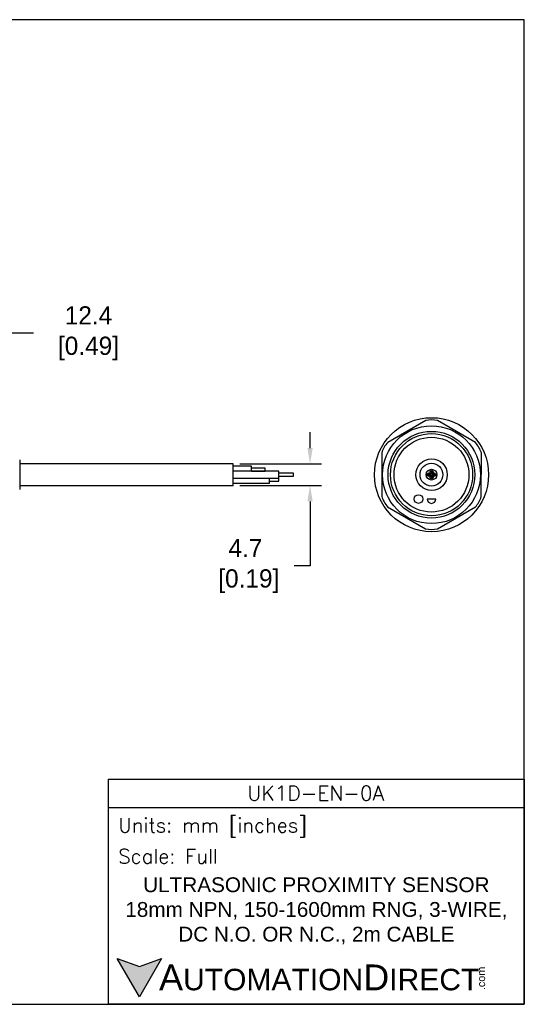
# Model space of a CAD drawing. Header units: inches. Extents: x 0 to 279, y 0 to 216.
# Tile 5 of 5: x 169 to 279, y 0 to 216. Entities that reach past the tile are written whole.
import ezdxf

# ---------------------------------------------------------------- set-up
doc = ezdxf.new("R2010")
doc.units = ezdxf.units.IN
doc.header["$LTSCALE"] = 10
doc.header["$MEASUREMENT"] = 0
doc.layers.add('DIM', color=140, linetype='Continuous')
doc.layers.add('Text', color=140, linetype='Continuous')
doc.styles.add('\\M+2ABAC\\M+2A6A11', font='txt')
doc.styles.add('ROMANS', font='romans.shx')
doc.dimstyles.get("Standard").update_dxf_attribs({"dimtxt": 4, "dimasz": 3.5, "dimexe": 2.5, "dimexo": 1.5, "dimgap": 1, "dimtad": 0, "dimtih": 1, "dimtoh": 1, "dimdec": 1, "dimzin": 0, "dimdsep": 46, "dimtxsty": 'Standard', "dimcen": 0, "dimadec": 0, "dimazin": 0, "dimtfac": 1, "dimtdec": 1, "dimtofl": 0, "dimtmove": 0, "dimatfit": 3, "dimfxl": 0, "dimtolj": 1, "dimtzin": 0, "dimarcsym": 0})

# ---------------------------------------------------------------- blocks, each defined once
blk = doc.blocks.new('*D5')
at = {"layer": 'Defpoints', "color": 0}
for p in [(153.46, 147.13), (165.85, 124.13), (153.46, 118.97)]:
    blk.add_point(p, dxfattribs=at)
at = {"layer": 'DIM', "color": 0, "lineweight": -2}
for p, q in [((153.46, 120.47), (153.46, 149.63)), ((165.85, 125.63), (165.85, 149.63)), ((162.35, 147.13), (156.96, 147.13)), ((171.84, 147.13), (165.85, 147.13))]:
    blk.add_line(p, q, dxfattribs=at)
at = {"layer": 'DIM', "color": 0}
for points in [[(156.96, 147.71), (156.96, 146.54), (153.46, 147.13)], [(162.35, 147.71), (162.35, 146.54), (165.85, 147.13)]]:
    blk.add_solid(points, dxfattribs=at)
at = {"layer": 'DIM', "color": 0, "insert": (183.17, 147.13), "char_height": 4, "attachment_point": 5}
blk.add_mtext('\\A1; 12.4\\P [0.49]', dxfattribs=at)
blk = doc.blocks.new('*D3')
at = {"layer": 'Defpoints', "color": 0}
for p in [(215.61, 118.48), (215.61, 113.78), (232.46, 113.78)]:
    blk.add_point(p, dxfattribs=at)
at = {"layer": 'DIM', "color": 0, "lineweight": -2}
for p, q in [((232.46, 121.98), (232.46, 125.48)), ((217.11, 118.48), (234.96, 118.48)), ((217.11, 113.78), (234.96, 113.78)), ((232.46, 110.28), (232.46, 96.12)), ((232.46, 96.12), (228.96, 96.12))]:
    blk.add_line(p, q, dxfattribs=at)
at = {"layer": 'DIM', "color": 0}
for points in [[(231.88, 121.98), (233.05, 121.98), (232.46, 118.48)], [(231.88, 110.28), (233.05, 110.28), (232.46, 113.78)]]:
    blk.add_solid(points, dxfattribs=at)
at = {"layer": 'DIM', "color": 0, "insert": (218.3, 96.12), "char_height": 4, "attachment_point": 5}
blk.add_mtext('\\A1;4.7\\P [0.19]', dxfattribs=at)

msp = doc.modelspace()

# ---------------------------------------------------------------- hatches: boundary and pattern name
at = {"layer": 'Text'}
msp.add_hatch(color=256, dxfattribs=at).paths.add_polyline_path([(199.93, 10.07), (195.08, 8.31), (190.23, 10.07), (195.08, 1.67)])

# ---------------------------------------------------------------- linework, layer by layer
for p, q in [((257.8, 127.98), (249.47, 123.2)), ((268.69, 123.17), (260.39, 127.98)), ((248.18, 120.95), (248.16, 111.35)), ((269.98, 111.32), (269.99, 120.92)), ((168.85, 119.38), (168.85, 112.89)), ((215.61, 118.48), (168.85, 118.48)), ((215.61, 113.78), (215.61, 118.48)), ((219.61, 117.98), (215.61, 117.98)), ((225.61, 116.88), (215.61, 116.88)), ((219.61, 116.88), (219.61, 117.98)), ((222.61, 117.58), (219.61, 117.58)), ((219.61, 116.89), (222.61, 116.89)), ((222.61, 116.89), (222.61, 117.58)), ((225.61, 115.38), (225.61, 116.88)), ((215.61, 115.38), (225.61, 115.38)), ((223.61, 114.28), (223.61, 115.38)), ((225.61, 115.33), (223.61, 115.33)), ((223.61, 114.73), (225.61, 114.73)), ((228.82, 116.43), (225.61, 116.43)), ((225.61, 115.83), (228.82, 115.83)), ((225.61, 114.73), (225.61, 115.33)), ((228.82, 115.83), (228.82, 116.43)), ((168.85, 113.78), (215.61, 113.78)), ((215.61, 114.28), (223.61, 114.28)), ((260, 110.8), (258.1, 110.8)), ((249.46, 109.1), (257.76, 104.29)), ((260.36, 104.29), (268.68, 109.07))]:
    msp.add_line(p, q)
for centre, radius in [((259.08, 116.13), 12.5), ((259.06, 116.13), 10.72), ((259.06, 116.13), 9.5), ((259.08, 116.13), 9), ((259.06, 116.13), 8.2), ((259.08, 116.13), 3.45), ((259.06, 116.13), 2.5), ((259.08, 116.13), 1.18), ((259.08, 116.68), 0.375), ((259.08, 116.68), 0.15), ((258.53, 116.13), 0.375), ((258.53, 116.13), 0.172), ((259.08, 115.58), 0.375), ((259.08, 115.58), 0.15), ((259.63, 116.13), 0.375), ((259.63, 116.13), 0.15), ((256.22, 110.8), 0.95)]:
    msp.add_circle(centre, radius)
for centre, radius, start, end in [((259.1, 122.47), 5.66, 76.7986, 103.2975), ((253.6, 119.32), 5.66, 136.7986, 163.2975), ((264.57, 119.28), 5.66, 16.7986, 43.2975), ((253.58, 112.98), 5.66, 196.7986, 223.2975), ((259.05, 110.8), 0.95, 180, 0), ((264.55, 112.95), 5.66, 316.7986, 343.2975), ((259.06, 109.8), 5.66, 256.7986, 283.2975)]:
    msp.add_arc(centre, radius, start, end)
at = {"layer": 'Defpoints'}
msp.add_lwpolyline([(279.4, 215.9), (0, 215.9), (0, 0), (279.4, 0)], close=True, dxfattribs=at)
at = {"layer": 'Text'}
msp.add_line((188.28, 43.12), (279.4, 43.12), dxfattribs=at)
for points in [[(188.28, 0), (188.28, 49.4), (279.4, 49.4), (279.4, 0)], [(199.93, 10.07), (195.08, 1.67), (190.23, 10.07), (195.08, 8.31)]]:
    msp.add_lwpolyline(points, close=True, dxfattribs=at)

# ---------------------------------------------------------------- texts
at = {"layer": 'Text', "linetype": 'Continuous', "insert": (233.7, 46.3), "char_height": 3.248, "width": 61.1425, "attachment_point": 5, "style": 'ROMANS'}
msp.add_mtext('UK1D-EN-0A', dxfattribs=at)
at = {"layer": 'Text', "attachment_point": 4}
for s, insert, char_height, width, style in [(' Units: mm [inches]', (188.28, 38.75), 3.1404, 91.118, 'ROMANS'), (' Scale: Full', (188.28, 32.47), 3.1404, 91.118, 'ROMANS'), ('{\\fArial|b0|i0|c0|p34;     \\H1.2x;A\\H0.8333x;UTOMATION\\H1.2x;D\\H0.8333x;IRECT}', (190.23, 5.87), 4.7106, 79.7962, '\\M+2ABAC\\M+2A6A11')]:
    msp.add_mtext(s, dxfattribs=dict(at, insert=insert, char_height=char_height, width=width, style=style))
at = {"layer": 'Text', "linetype": 'Continuous', "insert": (233.84, 20.5), "char_height": 3.2482, "width": 90.3508, "attachment_point": 5}
msp.add_mtext('{\\fArial|b0|i0|c0|p34;ULTRASONIC PROXIMITY SENSOR\\P18mm NPN, 150-1600mm RNG, 3-WIRE,\\PDC N.O. OR N.C., 2m CABLE}', dxfattribs=at)
at = {"layer": 'Text', "insert": (269.12, 3.11), "char_height": 1.6958, "width": 5.0253, "attachment_point": 1, "rotation": 90, "style": '\\M+2ABAC\\M+2A6A11'}
msp.add_mtext('{\\fArial|b0|i0|c0|p34;.com}', dxfattribs=at)

# ---------------------------------------------------------------- dimensions: what is measured, and where the dimension line sits
at = {"layer": 'DIM'}
dim = msp.add_linear_dim(base=(153.46, 147.13), p1=(165.85, 124.13), p2=(153.46, 118.97), angle=180, text=' <>', dimstyle='Standard', override={"dimpost": '\\X', "dimtmove": 1}, dxfattribs=at)
dim.commit()
dim.dimension.update_dxf_attribs({"geometry": '*D5', "text_midpoint": (183.17, 151.77), "dimtype": 160})
dim = msp.add_linear_dim(base=(232.46, 113.78), p1=(215.61, 118.48), p2=(215.61, 113.78), angle=90, dimstyle='Standard', override={"dimpost": '\\X'}, dxfattribs=at)
dim.commit()
dim.dimension.update_dxf_attribs({"geometry": '*D3', "text_midpoint": (218.3, 96.12), "dimtype": 160})

doc.saveas('drawing.dxf')
